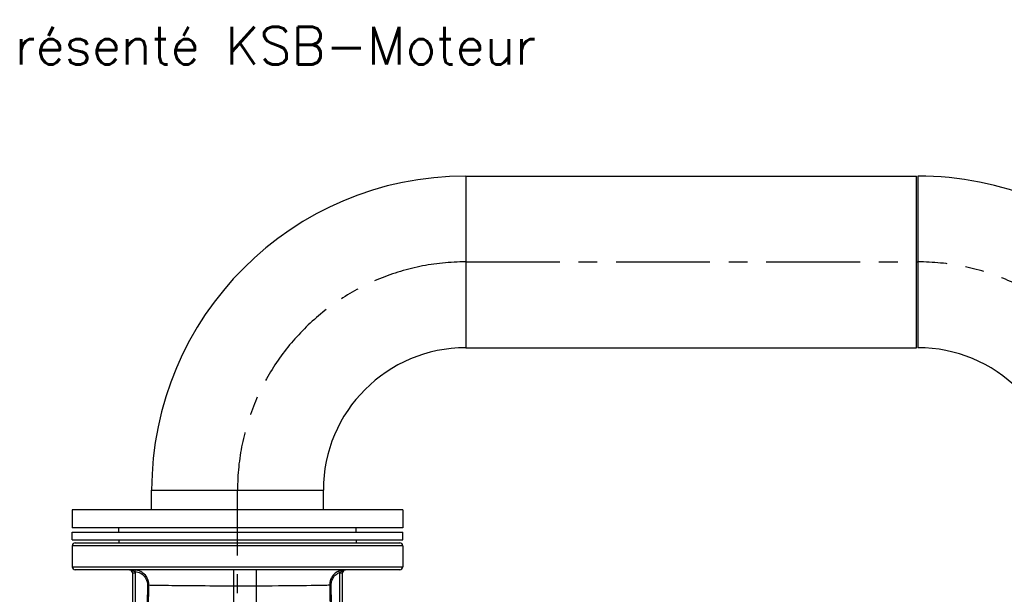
# Model space of a CAD drawing. Header units: millimetres. Extents: x 0 to 5940, y 0 to 4200.
# Tile 39 of 51: x 2069 to 2724, y 2658 to 3041. Entities that reach past the tile are written whole.
import ezdxf

# ---------------------------------------------------------------- set-up
doc = ezdxf.new("R2010")
doc.units = ezdxf.units.MM
doc.header["$LTSCALE"] = 50
doc.linetypes.add('MITTE', pattern=[2, 1.25, -0.25, 0.25, -0.25])
for name, color, linetype in [('02-LINIE-035', 2, 'CONTINUOUS'), ('05-ACHSE', 1, 'MITTE'), ('10-TEXT-025', 1, 'CONTINUOUS')]:
    doc.layers.add(name, color=color, linetype=linetype)
doc.styles.add('ACA_NORM', font='ROMANS.SHX')

msp = doc.modelspace()

# ---------------------------------------------------------------- linework, layer by layer
at = {"layer": '02-LINIE-035'}
for p, q in [((2365.78, 2936.58), (2365.78, 2822.28)), ((2365.83, 2936.58), (2365.83, 2822.28)), ((2365.83, 2936.58), (2665.83, 2936.58)), ((2665.83, 2822.28), (2665.83, 2936.58)), ((2666.78, 2936.58), (2666.78, 2822.28)), ((2365.83, 2822.28), (2665.83, 2822.28)), ((2156.63, 2727.43), (2270.93, 2727.43)), ((2156.63, 2727.43), (2270.93, 2727.43)), ((2156.63, 2714.43), (2156.63, 2727.43)), ((2270.93, 2714.43), (2270.93, 2727.43)), ((2323.78, 2714.43), (2103.78, 2714.43)), ((2103.78, 2714.43), (2103.78, 2702.43)), ((2323.78, 2714.43), (2323.78, 2702.43)), ((2323.78, 2702.43), (2103.78, 2702.43)), ((2134.78, 2699.43), (2134.78, 2702.43)), ((2292.78, 2699.43), (2292.78, 2702.43)), ((2103.78, 2699.43), (2323.78, 2699.43)), ((2103.78, 2694.43), (2103.78, 2699.43)), ((2103.78, 2694.43), (2323.78, 2694.43)), ((2134.78, 2694.43), (2134.78, 2692.43)), ((2292.78, 2694.43), (2292.78, 2692.43)), ((2323.78, 2694.43), (2323.78, 2699.43)), ((2323.78, 2690.43), (2103.78, 2690.43)), ((2103.78, 2690.43), (2103.78, 2676.43)), ((2105.78, 2692.43), (2321.78, 2692.43)), ((2323.78, 2690.43), (2323.78, 2676.43)), ((2103.78, 2676.43), (2323.78, 2676.43)), ((2321.78, 2674.43), (2105.78, 2674.43)), ((2145.67, 2673.35), (2145.8, 2674.34)), ((2211.28, 2663.82), (2211.28, 2674.43)), ((2226.28, 2674.43), (2226.28, 2663.82)), ((2143.78, 2672.43), (2145.78, 2672.43)), ((2143.78, 2672.43), (2143.78, 2641.43)), ((2145.78, 2641.43), (2145.78, 2672.43)), ((2281.79, 2672.74), (2281.41, 2673.66)), ((2281.78, 2672.43), (2283.78, 2672.43)), ((2281.78, 2672.43), (2281.78, 2641.43)), ((2283.78, 2641.43), (2283.78, 2672.43)), ((2153.89, 2664.32), (2154.83, 2664.31)), ((2211.28, 2663.82), (2226.28, 2663.82)), ((2211.28, 2598.77), (2211.28, 2663.82)), ((2226.28, 2663.82), (2226.28, 2598.77)), ((2276.15, 2664.37), (2275.17, 2664.36))]:
    msp.add_line(p, q, dxfattribs=at)
for centre, radius, start, end in [((2365.78, 2727.43), 209.15, 90, 180), ((2666.78, 2727.43), 209.15, 45, 90), ((2365.78, 2727.43), 94.85, 90, 180), ((2666.78, 2727.43), 94.85, 45, 90), ((2105.78, 2690.43), 2, 90, 180), ((2321.78, 2690.43), 2, 0, 90), ((2105.78, 2676.43), 2, 180, 270), ((2141.28, 2664.43), 10, 86.41668, 90), ((2141.78, 2672.43), 2, 0, 90), ((2141.78, 2672.42), 2, 0, 86.41668), ((2285.78, 2672.42), 2, 93.58332, 180), ((2286.28, 2664.43), 10, 90, 93.58332), ((2321.78, 2676.43), 2, 270, 0), ((2141.78, 2672.43), 4, 0, 13.26161)]:
    msp.add_arc(centre, radius, start, end, dxfattribs=at)
msp.add_ellipse((2144.31, 2673.43), major_axis=(0, 1), ratio=0.400755, start_param=4.869297, end_param=6.283185, dxfattribs=at)
for points, knots in [([(2141.78, 2674.43), (2142.11, 2674.43), (2142.44, 2674.37), (2143.24, 2674.14), (2143.62, 2673.94), (2144.23, 2673.71), (2144.47, 2673.65), (2144.71, 2673.59)], [-0.0007746, -0.0007746, -0.0007746, -0.0007746, 0.0987539, 0.0987539, 0.2693434, 0.2693434, 0.3759618, 0.3759618, 0.3759618, 0.3759618]), ([(2141.78, 2674.43), (2141.86, 2674.43), (2141.9, 2674.42), (2141.9, 2674.42), (2141.9, 2674.42), (2141.9, 2674.42)], [-1.6711331, -1.6711331, -1.6711331, -1.6711331, -0.8355666, -0.8355666, -0.8355426, -0.8355426, -0.8355426, -0.8355426]), ([(2145.8, 2674.34), (2145.55, 2674.38), (2145.29, 2674.4), (2144.79, 2674.43), (2144.55, 2674.43), (2144.31, 2674.43)], [0, 0, 0, 0, 0.0701574, 0.0701574, 0.1403149, 0.1403149, 0.1403149, 0.1403149]), ([(2154.83, 2664.31), (2154.85, 2665.92), (2154.45, 2667.54), (2153, 2670.27), (2152.01, 2671.4), (2149.94, 2672.97), (2148.93, 2673.5), (2147.19, 2674.09), (2146.5, 2674.25), (2145.8, 2674.34)], [-1.334978, -1.334978, -1.334978, -1.334978, -0.898893, -0.898893, -0.499385, -0.499385, -0.192071, -0.192071, 0, 0, 0, 0]), ([(2285.78, 2674.43), (2285.57, 2674.43), (2285.36, 2674.43), (2284.8, 2674.41), (2284.44, 2674.38), (2283.56, 2674.27), (2283.03, 2674.18), (2282.12, 2673.93), (2281.76, 2673.8), (2281.41, 2673.66)], [-0.0010851, -0.0010851, -0.0010851, -0.0010851, 0.1115833, 0.1115833, 0.264843, 0.264843, 0.4275549, 0.4275549, 0.5292499, 0.5292499, 0.5292499, 0.5292499]), ([(2281.79, 2672.74), (2282, 2672.87), (2282.23, 2673), (2282.81, 2673.32), (2283.17, 2673.5), (2283.88, 2673.87), (2284.23, 2674.07), (2285.01, 2674.35), (2285.39, 2674.43), (2285.78, 2674.43)], [-0.5292499, -0.5292499, -0.5292499, -0.5292499, -0.4275549, -0.4275549, -0.264843, -0.264843, -0.1115833, -0.1115833, 0.0010851, 0.0010851, 0.0010851, 0.0010851]), ([(2283.78, 2672.43), (2283.78, 2672.63), (2283.81, 2672.83), (2283.96, 2673.33), (2284.13, 2673.61), (2284.62, 2674.11), (2284.97, 2674.3), (2285.49, 2674.42), (2285.63, 2674.43), (2285.78, 2674.43)], [-0.6279054, -0.6279054, -0.6279054, -0.6279054, -0.5079054, -0.5079054, -0.3159054, -0.3159054, -0.0876094, -0.0876094, 0, 0, 0, 0]), ([(2285.65, 2674.42), (2285.65, 2674.42), (2285.66, 2674.42), (2285.71, 2674.43), (2285.74, 2674.43), (2285.78, 2674.43)], [-0.7734382, -0.7734382, -0.7734382, -0.7734382, -0.3867191, -0.3867191, -0.0060289, -0.0060289, -0.0060289, -0.0060289]), ([(2144.71, 2673.59), (2144.86, 2673.56), (2145.03, 2673.52), (2145.35, 2673.44), (2145.51, 2673.4), (2145.67, 2673.35)], [-0.1403149, -0.1403149, -0.1403149, -0.1403149, -0.0701574, -0.0701574, 0, 0, 0, 0]), ([(2145.67, 2673.35), (2146.31, 2673.27), (2146.93, 2673.13), (2148.51, 2672.6), (2149.43, 2672.12), (2151.32, 2670.71), (2152.22, 2669.68), (2153.54, 2667.23), (2153.9, 2665.77), (2153.89, 2664.32)], [0, 0, 0, 0, 0.192071, 0.192071, 0.499385, 0.499385, 0.898893, 0.898893, 1.334978, 1.334978, 1.334978, 1.334978]), ([(2281.41, 2673.66), (2280.5, 2673.28), (2279.63, 2672.77), (2277.84, 2671.31), (2276.98, 2670.28), (2275.87, 2668.22), (2275.53, 2667.25), (2275.23, 2665.63), (2275.17, 2664.99), (2275.17, 2664.36)], [-1.071433, -1.071433, -1.071433, -1.071433, -0.802933, -0.802933, -0.446074, -0.446074, -0.171567, -0.171567, 0, 0, 0, 0]), ([(2276.15, 2664.37), (2276.15, 2664.94), (2276.2, 2665.51), (2276.47, 2666.97), (2276.79, 2667.84), (2277.79, 2669.69), (2278.56, 2670.63), (2280.18, 2671.94), (2280.96, 2672.4), (2281.79, 2672.74)], [0, 0, 0, 0, 0.171567, 0.171567, 0.446074, 0.446074, 0.802933, 0.802933, 1.071433, 1.071433, 1.071433, 1.071433]), ([(2153.89, 2664.32), (2153.83, 2660.5), (2153.72, 2656.69), (2153.37, 2649.06), (2153.15, 2645.24), (2152.89, 2641.43)], [0, 0, 0, 0, 1.145556, 1.145556, 2.291111, 2.291111, 2.291111, 2.291111]), ([(2153.85, 2641.37), (2154.1, 2645.19), (2154.32, 2649.01), (2154.66, 2656.65), (2154.78, 2660.48), (2154.83, 2664.31)], [-2.291111, -2.291111, -2.291111, -2.291111, -1.145556, -1.145556, 0, 0, 0, 0]), ([(2154.83, 2664.31), (2155.8, 2664.29), (2156.95, 2664.27), (2166.45, 2664.11), (2181.48, 2663.92), (2202.7, 2663.83), (2206.98, 2663.82), (2211.28, 2663.82)], [13.332117, 13.332117, 13.332117, 13.332117, 14.330336, 14.330336, 20.363895, 20.363895, 21.85982, 21.85982, 21.85982, 21.85982]), ([(2226.28, 2663.82), (2228.37, 2663.82), (2230.45, 2663.82), (2244.01, 2663.86), (2254.92, 2663.98), (2268.03, 2664.18), (2271.99, 2664.26), (2274.57, 2664.34), (2274.9, 2664.35), (2275.17, 2664.36)], [4.439943, 4.439943, 4.439943, 4.439943, 5.188665, 5.188665, 9.321756, 9.321756, 12.083758, 12.083758, 12.553533, 12.553533, 12.553533, 12.553533]), ([(2275.17, 2664.36), (2275.2, 2660.53), (2275.27, 2656.7), (2275.46, 2649.05), (2275.59, 2645.22), (2275.71, 2641.4)], [-2.2938, -2.2938, -2.2938, -2.2938, -1.1469, -1.1469, 0, 0, 0, 0]), ([(2276.7, 2641.43), (2276.57, 2645.26), (2276.45, 2649.08), (2276.25, 2656.72), (2276.18, 2660.54), (2276.15, 2664.37)], [0, 0, 0, 0, 1.1469, 1.1469, 2.2938, 2.2938, 2.2938, 2.2938])]:
    msp.add_open_spline(points, degree=3, knots=knots, dxfattribs=at)
msp.add_open_spline([(2281.79, 2672.74), (2281.78, 2672.64), (2281.78, 2672.54), (2281.78, 2672.43)], degree=3, dxfattribs=at)
at = {"layer": '05-ACHSE'}
for p, q in [((2365.78, 2879.43), (2666.78, 2879.43)), ((2213.78, 2183.96), (2213.78, 2727.43))]:
    msp.add_line(p, q, dxfattribs=at)
for centre, start, end in [((2365.78, 2727.43), 90, 180), ((2666.78, 2727.43), 45, 90)]:
    msp.add_arc(centre, 152, start, end, dxfattribs=at)

# ---------------------------------------------------------------- texts
at = {"layer": '10-TEXT-025', "style": 'ACA_NORM'}
msp.add_text('représenté KSB-Moteur', height=25, dxfattribs=at).set_placement((2011.86, 3010.96))

doc.saveas('drawing.dxf')
